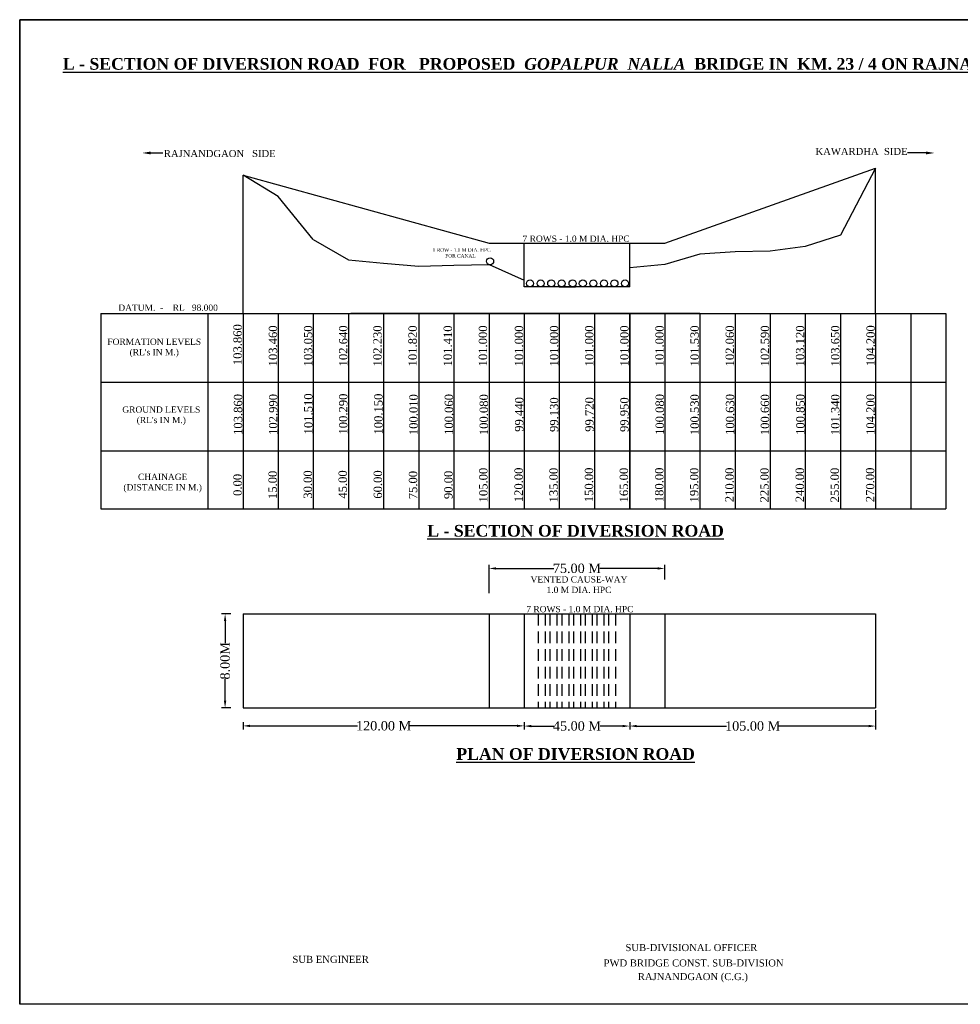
# Model space of a CAD drawing. Header units: millimetres. Extents: x -1995464 to 2763072, y 540154 to 1556955.
# Tile 19 of 24: x 1596630 to 1636758, y 1299792 to 1341792. Entities that reach past the tile are written whole.
import ezdxf

# ---------------------------------------------------------------- set-up
doc = ezdxf.new("R2010")
doc.units = ezdxf.units.MM
doc.header["$MEASUREMENT"] = 0
doc.linetypes.add('DASED', pattern=[0.375, 0.25, -0.125])
doc.styles.get("Standard").update_dxf_attribs({"font": 'times.ttf'})
doc.dimstyles.get("Standard").update_dxf_attribs({"dimtxt": 400, "dimasz": 300, "dimexe": 150, "dimexo": 100, "dimgap": 0.09, "dimtad": 1, "dimtih": 1, "dimtoh": 1, "dimdec": 0, "dimzin": 0, "dimdsep": 46, "dimtxsty": 'Standard', "dimcen": 0.09, "dimadec": 0, "dimazin": 0, "dimtfac": 1, "dimtdec": 0, "dimtofl": 0, "dimtmove": 0, "dimatfit": 3, "dimfxl": 150, "dimtolj": 1, "dimtzin": 0, "dimarcsym": 0})

# ---------------------------------------------------------------- blocks, each defined once
blk = doc.blocks.new('*D89')
at = {"color": 0, "lineweight": -2, "ltscale": 2000, "transparency": 16777216}
for p, q in [((1605635, 1316443), (1605243, 1316443)), ((1605393, 1316143), (1605393, 1315199)), ((1605393, 1312743), (1605393, 1313688)), ((1605635, 1312443), (1605243, 1312443))]:
    blk.add_line(p, q, dxfattribs=at)
at = {"color": 0, "lineweight": 25, "ltscale": 2000, "transparency": 16777216}
for points in [[(1605343, 1316143), (1605443, 1316143), (1605393, 1316443)], [(1605343, 1312743), (1605443, 1312743), (1605393, 1312443)]]:
    blk.add_solid(points, dxfattribs=at)
at = {"layer": 'Defpoints', "color": 0, "lineweight": 25, "ltscale": 2000, "transparency": 16777216}
for p in [(1605735, 1316443), (1605393, 1312443), (1605735, 1312443)]:
    blk.add_point(p, dxfattribs=at)
at = {"color": 0, "lineweight": 25, "ltscale": 2000, "transparency": 16777216, "insert": (1605393, 1314443), "char_height": 400, "attachment_point": 5, "rotation": 90}
blk.add_mtext('\\A1;8.00M', dxfattribs=at)
blk = doc.blocks.new('*D90')
at = {"color": 0, "lineweight": -2, "ltscale": 2000, "transparency": 16777216}
for p, q in [((1618151, 1311827), (1618151, 1311511)), ((1618451, 1311661), (1619412, 1311661)), ((1622353, 1311661), (1621392, 1311661)), ((1622653, 1311827), (1622653, 1311511))]:
    blk.add_line(p, q, dxfattribs=at)
at = {"color": 0, "lineweight": 25, "ltscale": 2000, "transparency": 16777216}
for points in [[(1618451, 1311711), (1618451, 1311611), (1618151, 1311661)], [(1622353, 1311711), (1622353, 1311611), (1622653, 1311661)]]:
    blk.add_solid(points, dxfattribs=at)
at = {"layer": 'Defpoints', "color": 0, "lineweight": 25, "ltscale": 2000, "transparency": 16777216}
for p in [(1618151, 1311927), (1622653, 1311927), (1622653, 1311661)]:
    blk.add_point(p, dxfattribs=at)
at = {"color": 0, "lineweight": 25, "ltscale": 2000, "transparency": 16777216, "insert": (1620402, 1311661), "char_height": 400, "attachment_point": 5}
blk.add_mtext('\\A1;45.00 M', dxfattribs=at)
blk = doc.blocks.new('*D91')
at = {"color": 0, "lineweight": -2, "ltscale": 2000, "transparency": 16777216}
for p, q in [((1606157, 1311831), (1606157, 1311519)), ((1606457, 1311669), (1611046, 1311669)), ((1617851, 1311669), (1613262, 1311669)), ((1618151, 1311827), (1618151, 1311519))]:
    blk.add_line(p, q, dxfattribs=at)
at = {"color": 0, "lineweight": 25, "ltscale": 2000, "transparency": 16777216}
for points in [[(1606457, 1311719), (1606457, 1311619), (1606157, 1311669)], [(1617851, 1311719), (1617851, 1311619), (1618151, 1311669)]]:
    blk.add_solid(points, dxfattribs=at)
at = {"layer": 'Defpoints', "color": 0, "lineweight": 25, "ltscale": 2000, "transparency": 16777216}
for p in [(1606157, 1311931), (1618151, 1311927), (1618151, 1311669)]:
    blk.add_point(p, dxfattribs=at)
at = {"color": 0, "lineweight": 25, "ltscale": 2000, "transparency": 16777216, "insert": (1612154, 1311669), "char_height": 400, "attachment_point": 5}
blk.add_mtext('\\A1;120.00 M', dxfattribs=at)
blk = doc.blocks.new('*D92')
at = {"color": 0, "lineweight": -2, "ltscale": 2000, "transparency": 16777216}
for p, q in [((1633143, 1312343), (1633143, 1311511)), ((1622653, 1311827), (1622653, 1311511)), ((1622953, 1311661), (1626790, 1311661)), ((1632843, 1311661), (1629006, 1311661))]:
    blk.add_line(p, q, dxfattribs=at)
at = {"color": 0, "lineweight": 25, "ltscale": 2000, "transparency": 16777216}
for points in [[(1622953, 1311711), (1622953, 1311611), (1622653, 1311661)], [(1632843, 1311711), (1632843, 1311611), (1633143, 1311661)]]:
    blk.add_solid(points, dxfattribs=at)
at = {"layer": 'Defpoints', "color": 0, "lineweight": 25, "ltscale": 2000, "transparency": 16777216}
for p in [(1633143, 1312443), (1622653, 1311927), (1633143, 1311661)]:
    blk.add_point(p, dxfattribs=at)
at = {"color": 0, "lineweight": 25, "ltscale": 2000, "transparency": 16777216, "insert": (1627898, 1311661), "char_height": 400, "attachment_point": 5}
blk.add_mtext('\\A1;105.00 M', dxfattribs=at)
blk = doc.blocks.new('*D93')
at = {"color": 0, "lineweight": -2, "ltscale": 2000, "transparency": 16777216}
for p, q in [((1616652, 1317328), (1616652, 1318535)), ((1616952, 1318385), (1619416, 1318385)), ((1623848, 1318385), (1621384, 1318385)), ((1624148, 1317915), (1624148, 1318535))]:
    blk.add_line(p, q, dxfattribs=at)
at = {"color": 0, "lineweight": 25, "ltscale": 2000, "transparency": 16777216}
for points in [[(1616952, 1318435), (1616952, 1318335), (1616652, 1318385)], [(1623848, 1318435), (1623848, 1318335), (1624148, 1318385)]]:
    blk.add_solid(points, dxfattribs=at)
at = {"layer": 'Defpoints', "color": 0, "lineweight": 25, "ltscale": 2000, "transparency": 16777216}
for p in [(1624148, 1318385), (1624148, 1317815), (1616652, 1317228)]:
    blk.add_point(p, dxfattribs=at)
at = {"color": 0, "lineweight": 25, "ltscale": 2000, "transparency": 16777216, "insert": (1620400, 1318385), "char_height": 400, "attachment_point": 5}
blk.add_mtext('\\A1;75.00 M ', dxfattribs=at)

msp = doc.modelspace()

# ---------------------------------------------------------------- linework, layer by layer
at = {"color": 0, "lineweight": 25, "ltscale": 2000}
for p, q in [((1656030.4, 1341791.9), (1596630.4, 1341791.9)), ((1596630.4, 1299791.9), (1596630.4, 1341791.9)), ((1600085.7, 1329263.1), (1636141.4, 1329263.1)), ((1600085.7, 1329263.1), (1600085.7, 1320933.4)), ((1604658.1, 1329263.1), (1604658.1, 1320933.4)), ((1606157.3, 1329263.1), (1606157.3, 1320933.4)), ((1607581.7, 1329263.1), (1625647, 1329263.1)), ((1607656.5, 1329263.1), (1607656.5, 1320933.4)), ((1609155.7, 1329263.1), (1609155.7, 1320933.4)), ((1610654.9, 1329263.1), (1610654.9, 1320933.4)), ((1625647, 1329263.1), (1610755.4, 1329263.1)), ((1611154.8, 1329263.1), (1625647, 1329263.1)), ((1612154.1, 1329263.1), (1612154.1, 1320933.4)), ((1613653.3, 1329263.1), (1613653.3, 1320933.4)), ((1615152.6, 1329263.1), (1615152.6, 1320933.4)), ((1616651.8, 1329263.1), (1616651.8, 1320933.4)), ((1618151, 1329263.1), (1618151, 1320933.4)), ((1619650.2, 1329263.1), (1619650.2, 1320933.4)), ((1621149.4, 1329263.1), (1621149.4, 1320933.4)), ((1622648.6, 1329263.1), (1622648.6, 1320933.4)), ((1622652.6, 1329263.1), (1622652.6, 1320933.4)), ((1624147.8, 1329263.1), (1624147.8, 1320933.4)), ((1625647, 1329263.1), (1625647, 1320933.4)), ((1627146.2, 1329263.1), (1627146.2, 1320933.4)), ((1628645.4, 1329263.1), (1628645.4, 1320933.4)), ((1630144.6, 1329263.1), (1630144.6, 1320933.4)), ((1631643.8, 1329263.1), (1631643.8, 1320933.4)), ((1633143, 1329263.1), (1633143, 1320933.4)), ((1634642.2, 1329263.1), (1634642.2, 1320933.4)), ((1636141.4, 1329263.1), (1636141.4, 1320933.4)), ((1606157.3, 1316443.4), (1606157.3, 1312443.4)), ((1606157.3, 1316443.4), (1633143, 1316443.4)), ((1616651.8, 1316443.4), (1616651.8, 1312443.4)), ((1618151, 1316443.4), (1618151, 1312443.4)), ((1622652.6, 1316443.4), (1622652.6, 1312443.4)), ((1624147.8, 1316443.4), (1624147.8, 1312443.4)), ((1633143, 1316443.4), (1633143, 1312443.4)), ((1606157.3, 1312443.4), (1633143, 1312443.4)), ((1656030.4, 1299791.9), (1596630.4, 1299791.9))]:
    msp.add_line(p, q, dxfattribs=at)
at = {"color": 1, "lineweight": 25, "ltscale": 2000}
for p, q in [((1596630.4, 1341791.9), (1656030.4, 1341791.9)), ((1596630.4, 1341791.9), (1596630.4, 1299791.9)), ((1624147.8, 1332263.1), (1633143, 1335463.1)), ((1633143, 1335463.1), (1631643.8, 1332603.1)), ((1633143, 1329263.1), (1633143, 1335463.1)), ((1606157.3, 1329263.1), (1606157.3, 1335163.1)), ((1606157.3, 1335163.1), (1616651.8, 1332263.1)), ((1607656.5, 1334253.1), (1606157.3, 1335163.1)), ((1609155.7, 1332414.1), (1607656.5, 1334253.1)), ((1609155.7, 1332414.1), (1610654.9, 1331553.1)), ((1616651.8, 1332263.1), (1624147.8, 1332263.1)), ((1618151, 1330393.1), (1618151, 1332263.1)), ((1622652.6, 1330393.1), (1622652.6, 1332263.1)), ((1631643.8, 1332603.1), (1630144.6, 1332113.1)), ((1627146.2, 1331893.1), (1625647, 1331793.1)), ((1628645.4, 1331923.1), (1627146.2, 1331893.1)), ((1630144.6, 1332113.1), (1628645.4, 1331923.1)), ((1610654.9, 1331553.1), (1612154.1, 1331413.1)), ((1612154.1, 1331413.1), (1613653.3, 1331273.1)), ((1625647, 1331793.1), (1624147.8, 1331343.1)), ((1613653.3, 1331273.1), (1615152.6, 1331323.1)), ((1615152.6, 1331323.1), (1616651.8, 1331343.1)), ((1616651.8, 1331343.1), (1618151, 1330686.8)), ((1624147.8, 1331343.1), (1622652.6, 1331213.1)), ((1622652.6, 1330393.1), (1618151, 1330393.1)), ((1619650.2, 1330393.1), (1620343.2, 1330393.1)), ((1656030.4, 1299791.9), (1596630.4, 1299791.9))]:
    msp.add_line(p, q, dxfattribs=at)
at = {"lineweight": 25, "ltscale": 2000}
for p, q in [((1602214.2, 1336114.6), (1602732.5, 1336114.6)), ((1635287.1, 1336115.9), (1634499.1, 1336115.9))]:
    msp.add_line(p, q, dxfattribs=at)
at = {"ltscale": 2000}
for p, q in [((1600085.7, 1326328.4), (1636141.4, 1326328.4)), ((1600085.7, 1323396), (1636141.4, 1323396)), ((1600085.7, 1320933.4), (1636141.4, 1320933.4))]:
    msp.add_line(p, q, dxfattribs=at)
at = {"linetype": 'DASED', "lineweight": 25, "ltscale": 2000}
for p, q in [((1618751.8, 1316443.4), (1618751.8, 1312443.4)), ((1619051.8, 1316443.4), (1619051.8, 1312443.4)), ((1619251.8, 1316443.4), (1619251.8, 1312443.4)), ((1619551.8, 1316443.4), (1619551.8, 1312443.4)), ((1619751.8, 1316443.4), (1619751.8, 1312443.4)), ((1620051.8, 1316443.4), (1620051.8, 1312443.4)), ((1620251.8, 1316443.4), (1620251.8, 1312443.4)), ((1620551.8, 1316443.4), (1620551.8, 1312443.4)), ((1620751.8, 1316443.4), (1620751.8, 1312443.4)), ((1621051.8, 1316443.4), (1621051.8, 1312443.4)), ((1621251.8, 1316443.4), (1621251.8, 1312443.4)), ((1621551.8, 1316443.4), (1621551.8, 1312443.4)), ((1621750.2, 1316443.4), (1621750.2, 1312443.4)), ((1622050.2, 1316443.4), (1622050.2, 1312443.4))]:
    msp.add_line(p, q, dxfattribs=at)
at = {"color": 1, "lineweight": 25, "ltscale": 2000}
for centre in [(1616698.8, 1331487.3), (1618404.2, 1330543.1), (1618854.2, 1330543.1), (1619304.2, 1330543.1), (1619754.2, 1330543.1), (1620214.6, 1330543.1), (1620654.2, 1330543.1), (1621104.2, 1330543.1), (1621554.2, 1330543.1), (1622004.2, 1330543.1), (1622454.2, 1330543.1)]:
    msp.add_circle(centre, 150, dxfattribs=at)
at = {"ltscale": 2000}
for points in [[(1602214.8, 1336167.5), (1602214.8, 1336047.4), (1601854.6, 1336107.4)], [(1635294.3, 1336047.4), (1635294.3, 1336167.5), (1635654.5, 1336107.4)]]:
    msp.add_solid(points, dxfattribs=at)

# ---------------------------------------------------------------- texts
for s, insert, char_height, width, attachment_point in [('{\\fTimes New Roman|b1|i0|c0|p18;\\LL - SECTION OF DIVERSION ROAD  FOR   PROPOSED  \\fTimes New Roman|b1|i1|c0|p18;GOPALPUR  NALLA \\fTimes New Roman|b1|i0|c0|p18; BRIDGE IN  KM. 23 / 4 ON RAJNANDGAON - KAWARDHA - PONDI ROAD (SH-05).}', (1626375.2, 1340158), 500, 64329.331, 2), ('RAJNANDGAON   SIDE', (1602780.9, 1336232.7), 300, 62206.114, 1), ('KAWARDHA  SIDE', (1630581, 1336323), 300, 62206.114, 1), (' 7 ROWS - 1.0 M DIA. HPC  ', (1620317.2, 1332584.5), 267, 4691.942, 2), (' {\\H0.5618x;1 ROW - 1.0 M DIA. HPC FOR CANAL  }', (1615431.1, 1332044.7), 267, 2872.529, 2), (' DATUM.  -    RL   98.000  ', (1602911, 1329641.4), 267, 4691.942, 2), ("FORMATION LEVELS (RL's IN M.)", (1602369.9, 1328188.6), 267, 4679.443, 2), ("GROUND LEVELS (RL's IN M.)", (1602672, 1325295.1), 267, 3662.5, 2), ('CHAINAGE (DISTANCE IN M.)', (1602729.9, 1322424.5), 267, 3662.5, 2), ('{\\fTimes New Roman|b1|i0|c0|p18;\\LL - SECTION OF DIVERSION ROAD}', (1620345.2, 1320240.7), 500, 66127.746, 2), (' VENTED CAUSE-WAY  1.0 M DIA. HPC  ', (1620489.7, 1318049.3), 267, 4691.942, 2), (' 7 ROWS - 1.0 M DIA. HPC  ', (1620478.1, 1316782.4), 267, 4691.942, 2), ('{\\fTimes New Roman|b1|i0|c0|p18;\\LPLAN OF DIVERSION ROAD}', (1620345.2, 1310720), 500, 66127.746, 2), ('SUB-DIVISIONAL OFFICER', (1625286.9, 1302361.5), 300, 9491.788, 2), ('SUB ENGINEER ', (1609895.3, 1301859.7), 300, 9491.788, 2), ('PWD BRIDGE CONST. SUB-DIVISION', (1625380.3, 1301706.2), 300, 9491.788, 2), ('RAJNANDGAON (C.G.)', (1625348.5, 1301124.2), 300, 9491.788, 2)]:
    msp.add_mtext(s, dxfattribs=dict(insert=insert, char_height=char_height, width=width, attachment_point=attachment_point))
at = {"char_height": 356, "width": 975.08, "attachment_point": 2, "rotation": 90}
for s, insert in [('103.860', (1605746.3, 1327930.4)), ('103.460', (1607256.3, 1327877.1)), ('103.050', (1608755.6, 1327877.1)), ('102.640', (1610254.8, 1327877.1)), ('102.230', (1611716.6, 1327877.1)), ('101.820', (1613215.8, 1327877.1)), ('101.410', (1614715, 1327877.1)), ('101.000', (1616214.2, 1327877.1)), ('101.000', (1617750.8, 1327877.1)), ('101.000', (1619250, 1327877.1)), ('101.000', (1620749.2, 1327877.1)), ('101.000', (1622248.4, 1327877.1)), ('101.000', (1623747.6, 1327877.1)), ('101.530', (1625246.8, 1327877.1)), ('102.060', (1626746, 1327877.1)), ('102.590', (1628245.2, 1327877.1)), ('103.120', (1629744.4, 1327877.1)), ('103.650', (1631243.6, 1327877.1)), ('104.200', (1632752.6, 1327885)), ('103.860', (1605766.9, 1324952.6)), ('102.990', (1607266.1, 1324952.6)), ('101.510', (1608765.3, 1324977.5)), ('100.290', (1610254.8, 1324969.5)), ('100.150', (1611754, 1324969.5)), ('100.010', (1613253.2, 1324944.7)), ('100.060', (1614762.2, 1324952.6)), ('100.080', (1616251.6, 1324944.7)), ('99.440', (1617760.6, 1324952.6)), ('99.130', (1619250, 1324944.7)), ('99.720', (1620759, 1324952.6)), ('99.950', (1622248.4, 1324944.7)), ('100.080', (1623757.4, 1324952.6)), ('100.530', (1625246.8, 1324944.7)), ('100.630', (1626755.8, 1324952.6)), ('100.660', (1628245.2, 1324944.7)), ('100.850', (1629754.2, 1324952.6)), ('101.340', (1631243.6, 1324944.7)), ('104.200', (1632752.6, 1324952.6)), ('105.00', (1616230.1, 1321940.4)), ('120.00', (1617739.1, 1321948.3)), ('135.00', (1619228.5, 1321940.4)), ('150.00', (1620737.5, 1321948.3)), ('165.00', (1622226.9, 1321940.4)), ('180.00', (1623735.9, 1321948.3)), ('195.00', (1625225.3, 1321940.4)), ('210.00', (1626734.3, 1321948.3)), ('225.00', (1628223.8, 1321940.4)), ('240.00', (1629732.8, 1321948.3)), ('255.00', (1631222.2, 1321940.4)), ('270.00', (1632731.2, 1321948.3)), ('0.00', (1605745.5, 1321948.3)), ('15.00', (1607244.7, 1321948.3)), ('30.00', (1608743.9, 1321964)), ('45.00', (1610233.3, 1321965.3)), ('60.00', (1611732.5, 1321965.3)), ('75.00', (1613231.7, 1321940.4)), ('90.00', (1614740.7, 1321948.3))]:
    msp.add_mtext(s, dxfattribs=dict(at, insert=insert))

# ---------------------------------------------------------------- dimensions: what is measured, and where the dimension line sits
at = {"color": 0, "lineweight": 25, "ltscale": 2000}
for base, p1, p2, text, picture, middle in [((1624147.8, 1318384.5), (1616651.8, 1317228.3), (1624147.8, 1317814.7), '75.00 M ', '*D93', (1620399.8, 1318384.5)), ((1618151, 1311669.1), (1606157.3, 1311931.3), (1618151, 1311927.2), '120.00 M', '*D91', (1612154.1, 1311669.1)), ((1622652.6, 1311661), (1618151, 1311927.2), (1622652.6, 1311927.2), '45.00 M', '*D90', (1620401.8, 1311661)), ((1633143, 1311661.4), (1622652.6, 1311927.4), (1633143, 1312443.4), '105.00 M', '*D92', (1627897.8, 1311661.4))]:
    dim = msp.add_linear_dim(base=base, p1=p1, p2=p2, text=text, dimstyle='Standard', override={"dimtad": 0, "dimtih": 0, "dimtoh": 0}, dxfattribs=at)
    dim.commit()
    dim.dimension.update_dxf_attribs({"geometry": picture, "text_midpoint": middle})
dim = msp.add_linear_dim(base=(1605393, 1312443.4), p1=(1605734.9, 1316443.4), p2=(1605734.9, 1312443.4), angle=90, text='8.00M', dimstyle='Standard', override={"dimtad": 0, "dimtih": 0, "dimtoh": 0}, dxfattribs=at)
dim.commit()
dim.dimension.update_dxf_attribs({"geometry": '*D89', "text_midpoint": (1605393, 1314443.4)})

doc.saveas('drawing.dxf')
